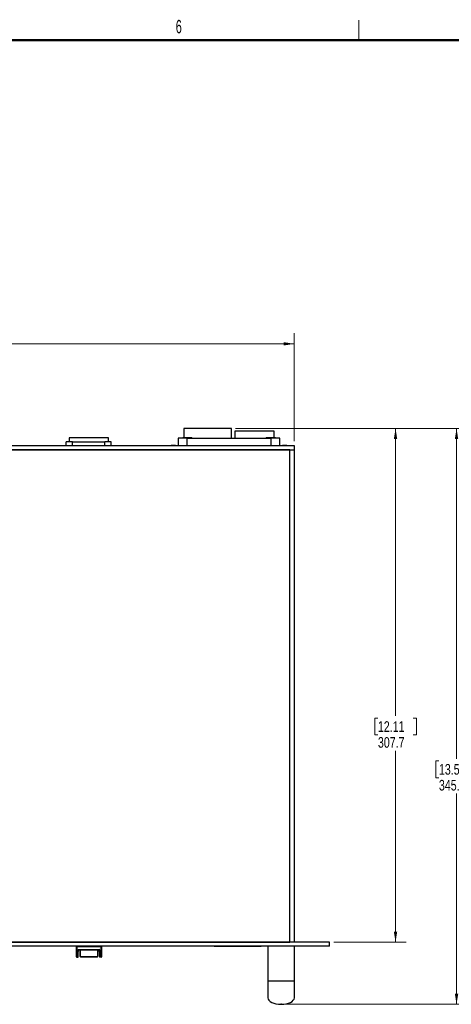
# Model space of a CAD drawing. Header units: millimetres. Extents: x 0 to 844, y -2 to 552.
# Tile 13 of 65: x 222 to 352, y 257 to 552. Entities that reach past the tile are written whole.
import ezdxf

# ---------------------------------------------------------------- set-up
doc = ezdxf.new("R2010")
doc.units = ezdxf.units.MM
doc.header["$PDSIZE"] = -1
doc.styles.add('SLDTEXTSTYLE0', font='TXT', dxfattribs={"width": 0.605})
doc.styles.add('SLDTEXTSTYLE3', font='TXT', dxfattribs={"width": 0.75})
doc.dimstyles.new('SLDDIMSTYLE0', dxfattribs={"dimtxt": 3.175, "dimasz": 3.175, "dimexe": 0, "dimexo": 0.0625, "dimgap": 0.79375, "dimtad": 0, "dimtih": 1, "dimtoh": 1, "dimdec": 1, "dimlfac": 2, "dimrnd": 1e-09, "dimzin": 12, "dimdsep": 46, "dimtxsty": 'SLDTEXTSTYLE3', "dimsah": 1, "dimcen": 0.09, "dimadec": 0, "dimazin": 3, "dimtfac": 1, "dimtdec": 1, "dimtofl": 0, "dimtmove": 0, "dimatfit": 3, "dimfxl": 1, "dimfrac": 2, "dimtolj": 1, "dimtzin": 12, "dimarcsym": 0})
doc.dimstyles.new('SLDDIMSTYLE4', dxfattribs={"dimtxt": 3.175, "dimasz": 3.175, "dimexe": 0, "dimexo": 0.0625, "dimgap": 0.79375, "dimtad": 0, "dimtih": 1, "dimtoh": 1, "dimdec": 1, "dimlfac": 2, "dimrnd": 1e-09, "dimzin": 4, "dimdsep": 46, "dimtxsty": 'SLDTEXTSTYLE3', "dimsah": 1, "dimcen": 0.09, "dimadec": 0, "dimazin": 1, "dimtfac": 1, "dimtdec": 1, "dimtofl": 0, "dimtmove": 0, "dimatfit": 3, "dimfxl": 1, "dimfrac": 2, "dimtolj": 1, "dimtzin": 12, "dimarcsym": 0})

# ---------------------------------------------------------------- blocks, each defined once
blk = doc.blocks.new('_D_3')
at = {"color": 1, "linetype": 'Continuous', "lineweight": 0}
for p, q in [((286.88, 429.78), (356.26, 429.78)), ((353.08, 429.78), (353.08, 330.86)), ((347.8, 330.22), (346.84, 330.22)), ((346.84, 330.22), (346.84, 325.18)), ((358.36, 330.22), (359.33, 330.22)), ((359.33, 330.22), (359.33, 325.18)), ((346.84, 325.18), (347.8, 325.18)), ((359.33, 325.18), (358.36, 325.18)), ((353.08, 257.31), (353.08, 320.42)), ((301.78, 257.31), (356.26, 257.31))]:
    blk.add_line(p, q, dxfattribs=at)
at = {"color": 1, "linetype": 'Continuous', "lineweight": 18}
for points in [[(353.08, 429.78), (352.57, 426.61), (353.59, 426.61)], [(353.08, 257.31), (353.59, 260.48), (352.57, 260.48)]]:
    blk.add_solid(points, dxfattribs=at)
at = {"color": 1, "linetype": 'Continuous', "lineweight": 18, "char_height": 3.175, "attachment_point": 1, "style": 'SLDTEXTSTYLE3'}
for s, insert in [('13.58', (347.8, 329.27)), ('345.0', (347.8, 324.52))]:
    blk.add_mtext(s, dxfattribs=dict(at, insert=insert))
blk = doc.blocks.new('_D_4')
at = {"color": 1, "linetype": 'Continuous', "lineweight": 0}
for p, q in [((286.88, 429.78), (337.98, 429.78)), ((334.8, 429.78), (334.8, 343.68)), ((329.52, 343.04), (328.56, 343.04)), ((328.56, 343.04), (328.56, 338)), ((340.08, 343.04), (341.05, 343.04)), ((341.05, 343.04), (341.05, 338)), ((328.56, 338), (329.52, 338)), ((341.05, 338), (340.08, 338)), ((334.8, 275.93), (334.8, 333.25)), ((316.33, 275.93), (337.98, 275.93))]:
    blk.add_line(p, q, dxfattribs=at)
at = {"color": 1, "linetype": 'Continuous', "lineweight": 18}
for points in [[(334.8, 429.78), (334.29, 426.61), (335.31, 426.61)], [(334.8, 275.93), (335.31, 279.11), (334.29, 279.11)]]:
    blk.add_solid(points, dxfattribs=at)
at = {"color": 1, "linetype": 'Continuous', "lineweight": 18, "char_height": 3.175, "attachment_point": 1, "style": 'SLDTEXTSTYLE3'}
for s, insert in [('12.11', (329.52, 342.09)), ('307.7', (329.52, 337.34))]:
    blk.add_mtext(s, dxfattribs=dict(at, insert=insert))
blk = doc.blocks.new('_D_5')
at = {"color": 1, "linetype": 'Continuous', "lineweight": 0}
for p, q in [((84.41, 425.95), (84.41, 458.32)), ((191.71, 459.71), (190.75, 459.71)), ((190.75, 459.71), (190.75, 454.67)), ((202.27, 459.71), (203.24, 459.71)), ((203.24, 459.71), (203.24, 454.67)), ((304.41, 425.95), (304.41, 458.32)), ((84.41, 455.14), (187.96, 455.14)), ((190.75, 454.67), (191.71, 454.67)), ((203.24, 454.67), (202.27, 454.67)), ((304.41, 455.14), (206.02, 455.14))]:
    blk.add_line(p, q, dxfattribs=at)
at = {"color": 1, "linetype": 'Continuous', "lineweight": 18}
for points in [[(84.41, 455.14), (87.58, 454.63), (87.58, 455.65)], [(304.41, 455.14), (301.23, 455.65), (301.23, 454.63)]]:
    blk.add_solid(points, dxfattribs=at)
at = {"color": 1, "linetype": 'Continuous', "lineweight": 18, "char_height": 3.175, "attachment_point": 1, "style": 'SLDTEXTSTYLE3'}
for s, insert in [('17.32', (191.71, 458.77)), ('440.0', (191.71, 454.02))]:
    blk.add_mtext(s, dxfattribs=dict(at, insert=insert))

msp = doc.modelspace()

# ---------------------------------------------------------------- linework, layer by layer
at = {"color": 7, "linetype": 'Continuous', "lineweight": 18}
msp.add_line((323.85, 546.1), (323.85, 552.1), dxfattribs=at)
at = {"color": 7, "linetype": 'Continuous', "lineweight": 50}
msp.add_line((25.4, 546.1), (838.2, 546.1), dxfattribs=at)
at = {"color": 7, "linetype": 'Continuous', "lineweight": 25}
for p, q in [((271.408, 429.782), (271.408, 427.082)), ((285.608, 429.782), (271.408, 429.782)), ((285.608, 426.932), (285.608, 429.782)), ((286.608, 428.932), (286.608, 426.932)), ((298.408, 428.932), (286.608, 428.932)), ((298.408, 427.082), (298.408, 428.932)), ((236.133, 424.682), (236.133, 425.832)), ((238.033, 425.832), (236.133, 425.832)), ((236.983, 427.007), (236.983, 425.832)), ((248.783, 427.007), (236.983, 427.007)), ((238.033, 425.832), (247.733, 425.832)), ((249.633, 425.832), (247.733, 425.832)), ((248.783, 425.832), (248.783, 427.007)), ((249.633, 424.682), (249.633, 425.832)), ((269.658, 426.932), (269.658, 424.682)), ((272.408, 426.932), (269.658, 426.932)), ((271.033, 427.082), (271.033, 426.932)), ((271.033, 427.082), (272.556, 427.082)), ((272.408, 424.682), (272.408, 426.932)), ((272.408, 426.932), (297.408, 426.932)), ((272.556, 427.082), (273.783, 427.082)), ((273.783, 426.932), (273.783, 427.082)), ((296.033, 427.082), (296.033, 426.932)), ((296.033, 427.082), (296.888, 427.082)), ((296.888, 427.082), (298.783, 427.082)), ((300.158, 426.932), (297.408, 426.932)), ((297.408, 426.932), (297.408, 424.682)), ((298.783, 426.932), (298.783, 427.082)), ((300.158, 424.682), (300.158, 426.932)), ((84.408, 424.682), (304.408, 424.682)), ((84.408, 423.432), (304.408, 423.432)), ((303.158, 423.432), (85.658, 423.432)), ((234.766, 424.682), (234.766, 424.682)), ((234.766, 424.682), (236.016, 424.682)), ((236.016, 424.682), (236.016, 424.682)), ((236.016, 424.682), (249.749, 424.682)), ((249.749, 424.682), (249.749, 424.682)), ((249.749, 424.682), (250.999, 424.682)), ((250.999, 424.682), (250.999, 424.682)), ((267.518, 424.682), (267.518, 424.682)), ((267.534, 424.682), (267.534, 424.682)), ((268.819, 424.682), (267.534, 424.682)), ((268.819, 424.682), (268.819, 424.682)), ((268.835, 424.682), (268.835, 424.682)), ((300.9, 424.682), (300.9, 424.682)), ((300.916, 424.682), (300.916, 424.682)), ((302.201, 424.682), (300.916, 424.682)), ((302.201, 424.682), (302.201, 424.682)), ((302.217, 424.682), (302.217, 424.682)), ((303.158, 275.932), (303.158, 423.432)), ((303.158, 423.432), (304.408, 423.432)), ((304.408, 424.682), (304.408, 423.432)), ((304.408, 423.432), (304.408, 275.932)), ((315.058, 275.932), (73.758, 275.932)), ((315.058, 274.682), (73.758, 274.682)), ((85.658, 275.932), (303.158, 275.932)), ((238.455, 274.681), (238.455, 274.682)), ((241.455, 274.681), (238.455, 274.681)), ((239.158, 273.315), (239.158, 274.582)), ((239.258, 274.582), (239.158, 274.582)), ((239.258, 274.582), (246.608, 274.582)), ((239.258, 274.582), (239.258, 273.315)), ((241.455, 274.681), (241.455, 274.682)), ((244.41, 274.681), (241.455, 274.681)), ((244.41, 274.681), (244.41, 274.682)), ((247.41, 274.681), (244.41, 274.681)), ((246.608, 274.582), (246.708, 274.582)), ((246.608, 273.315), (246.608, 274.582)), ((246.708, 274.582), (246.708, 273.315)), ((247.41, 274.681), (247.41, 274.682)), ((280.483, 274.643), (280.483, 274.682)), ((280.983, 274.643), (280.483, 274.643)), ((294.033, 274.643), (280.983, 274.643)), ((281.416, 274.642), (281.416, 274.643)), ((282.096, 274.642), (282.096, 274.643)), ((283.111, 274.642), (282.096, 274.642)), ((283.111, 274.642), (283.111, 274.643)), ((283.581, 274.642), (283.581, 274.643)), ((283.784, 274.642), (283.784, 274.643)), ((284.179, 274.642), (283.784, 274.642)), ((284.179, 274.642), (284.179, 274.643)), ((284.992, 274.642), (284.179, 274.642)), ((284.992, 274.642), (284.992, 274.643)), ((285.193, 274.642), (285.193, 274.643)), ((285.912, 274.642), (285.193, 274.642)), ((285.912, 274.642), (285.912, 274.643)), ((286.308, 274.642), (285.912, 274.642)), ((286.308, 274.642), (286.308, 274.643)), ((287.027, 274.642), (286.308, 274.642)), ((287.027, 274.642), (287.027, 274.643)), ((287.263, 274.642), (287.263, 274.643)), ((287.633, 274.642), (287.263, 274.642)), ((287.633, 274.642), (287.633, 274.643)), ((288.544, 274.642), (287.633, 274.642)), ((288.544, 274.642), (288.544, 274.643)), ((288.896, 274.642), (288.544, 274.642)), ((288.896, 274.642), (288.896, 274.643)), ((289.139, 274.642), (289.139, 274.643)), ((289.858, 274.642), (289.139, 274.642)), ((289.858, 274.642), (289.858, 274.643)), ((290.244, 274.642), (289.858, 274.642)), ((290.244, 274.642), (290.244, 274.643)), ((290.962, 274.642), (290.244, 274.642)), ((290.962, 274.642), (290.962, 274.643)), ((291.21, 274.642), (291.21, 274.643)), ((292.33, 274.642), (291.21, 274.642)), ((292.33, 274.642), (292.33, 274.643)), ((292.764, 274.642), (292.764, 274.643)), ((292.832, 274.642), (292.796, 274.642)), ((292.832, 274.642), (292.832, 274.643)), ((293.492, 274.642), (293.492, 274.643)), ((294.533, 274.643), (294.033, 274.643)), ((294.533, 274.643), (294.533, 274.682)), ((296.533, 274.682), (296.533, 264.282)), ((304.408, 275.932), (303.158, 275.932)), ((304.483, 264.282), (304.483, 274.682)), ((315.058, 274.682), (315.058, 275.932)), ((239.158, 273.315), (239.258, 273.315)), ((239.158, 271.733), (239.158, 273.116)), ((239.158, 271.532), (239.158, 271.733)), ((239.258, 273.315), (239.633, 273.315)), ((239.258, 273.066), (239.258, 273.315)), ((239.258, 273.066), (239.633, 273.066)), ((239.258, 271.684), (239.258, 273.066)), ((239.258, 271.684), (239.633, 271.684)), ((239.258, 271.432), (239.258, 271.684)), ((239.258, 271.432), (239.633, 271.432)), ((239.633, 273.315), (239.633, 273.482)), ((239.733, 273.482), (239.633, 273.482)), ((239.633, 273.066), (239.633, 273.315)), ((239.633, 273.315), (239.733, 273.315)), ((239.633, 271.684), (239.633, 273.066)), ((239.633, 271.432), (239.633, 271.684)), ((239.733, 273.482), (239.733, 273.315)), ((239.733, 271.733), (239.733, 273.116)), ((239.733, 271.532), (239.733, 271.733)), ((239.833, 273.682), (246.033, 273.682)), ((239.833, 273.682), (239.833, 273.582)), ((239.833, 273.582), (246.033, 273.582)), ((240.308, 271.642), (240.308, 273.633)), ((240.358, 271.606), (240.358, 273.582)), ((240.358, 271.606), (245.508, 271.606)), ((240.358, 271.563), (245.508, 271.563)), ((245.508, 273.582), (245.508, 271.606)), ((245.558, 273.632), (245.558, 271.642)), ((246.033, 273.682), (246.033, 273.582)), ((246.133, 273.315), (246.133, 273.482)), ((246.233, 273.482), (246.133, 273.482)), ((246.133, 273.315), (246.233, 273.315)), ((246.133, 273.116), (246.133, 271.733)), ((246.133, 271.733), (246.133, 271.532)), ((246.233, 273.482), (246.233, 273.315)), ((246.233, 273.315), (246.608, 273.315)), ((246.233, 273.315), (246.233, 273.066)), ((246.233, 273.066), (246.608, 273.066)), ((246.233, 273.066), (246.233, 271.684)), ((246.608, 271.684), (246.233, 271.684)), ((246.233, 271.684), (246.233, 271.432)), ((246.608, 271.432), (246.233, 271.432)), ((246.708, 273.315), (246.608, 273.315)), ((246.608, 273.315), (246.608, 273.066)), ((246.608, 273.066), (246.608, 271.684)), ((246.608, 271.684), (246.608, 271.432)), ((246.708, 273.116), (246.708, 271.733)), ((246.708, 271.733), (246.708, 271.532)), ((296.533, 264.282), (296.533, 259.282)), ((304.483, 259.282), (304.483, 264.282))]:
    msp.add_line(p, q, dxfattribs=at)
at = {"color": 8, "linetype": 'Continuous', "lineweight": 25}
for p, q in [((238.033, 424.682), (238.033, 425.832)), ((247.733, 424.682), (247.733, 425.832)), ((239.258, 274.681), (239.258, 274.582)), ((246.608, 274.582), (246.608, 274.681)), ((280.983, 274.643), (280.983, 274.682)), ((294.033, 274.643), (294.033, 274.682)), ((240.358, 271.606), (240.358, 271.563)), ((245.508, 271.563), (245.508, 271.606)), ((304.483, 264.282), (296.533, 264.282))]:
    msp.add_line(p, q, dxfattribs=at)
at = {"color": 7, "linetype": 'Continuous', "lineweight": 25, "flags": 128}
for points in [[(239.158, 273.116), (239.16, 273.106), (239.165, 273.097), (239.174, 273.089), (239.187, 273.081), (239.202, 273.075), (239.219, 273.07), (239.238, 273.067), (239.258, 273.066)], [(239.158, 271.733), (239.16, 271.724), (239.165, 271.714), (239.174, 271.706), (239.187, 271.698), (239.202, 271.692), (239.219, 271.687), (239.238, 271.685), (239.258, 271.684)], [(239.633, 273.066), (239.652, 273.067), (239.671, 273.07), (239.688, 273.075), (239.703, 273.081), (239.716, 273.089), (239.725, 273.097), (239.731, 273.106), (239.733, 273.116)], [(239.633, 271.684), (239.652, 271.685), (239.671, 271.687), (239.688, 271.692), (239.703, 271.698), (239.716, 271.706), (239.725, 271.714), (239.731, 271.724), (239.733, 271.733)], [(246.133, 273.116), (246.135, 273.106), (246.14, 273.097), (246.149, 273.089), (246.162, 273.081), (246.177, 273.075), (246.194, 273.07), (246.213, 273.067), (246.233, 273.066)], [(246.233, 271.684), (246.213, 271.685), (246.194, 271.687), (246.177, 271.692), (246.162, 271.698), (246.149, 271.706), (246.14, 271.714), (246.135, 271.724), (246.133, 271.733)], [(246.708, 273.116), (246.706, 273.106), (246.7, 273.097), (246.691, 273.089), (246.678, 273.081), (246.663, 273.075), (246.646, 273.07), (246.627, 273.067), (246.608, 273.066)], [(246.708, 271.733), (246.706, 271.724), (246.7, 271.714), (246.691, 271.706), (246.678, 271.698), (246.663, 271.692), (246.646, 271.687), (246.627, 271.685), (246.608, 271.684)]]:
    msp.add_lwpolyline(points, dxfattribs=at)
at = {"color": 7, "linetype": 'Continuous', "lineweight": 25}
for centre, radius, start, end in [((239.258, 274.582), 0.1, 95.73197, 180), ((246.608, 274.582), 0.1, 0, 84.26803), ((239.258, 271.532), 0.1, 180, 270), ((239.833, 273.482), 0.2, 90, 180), ((239.633, 271.532), 0.1, 270, 0), ((239.833, 273.482), 0.1, 90, 180), ((240.351, 271.651), 0.0447, 191.13771, 277.89523), ((240.358, 271.613), 0.05, 180, 270), ((245.514, 271.651), 0.0447, 262.10477, 348.86229), ((245.508, 271.613), 0.05, 270, 0), ((246.033, 273.482), 0.2, 360, 90), ((246.033, 273.482), 0.1, 0, 90), ((246.233, 271.532), 0.1, 180, 270), ((246.608, 271.532), 0.1, 270, 0)]:
    msp.add_arc(centre, radius, start, end, dxfattribs=at)
msp.add_ellipse((300.508, 259.282), major_axis=(3.975, 0), ratio=0.4968553, start_param=3.1415927, end_param=6.2831853, dxfattribs=at)
for points, knots in [([(239.158, 273.116), (239.158, 273.128), (239.158, 273.153), (239.158, 273.192), (239.158, 273.232), (239.158, 273.273), (239.158, 273.301), (239.158, 273.315)], [0, 0, 0, 0, 0.2022035, 0.4011054, 0.5988946, 0.7977965, 1, 1, 1, 1]), ([(239.733, 273.315), (239.733, 273.301), (239.733, 273.273), (239.733, 273.232), (239.733, 273.192), (239.733, 273.153), (239.733, 273.128), (239.733, 273.116)], [0, 0, 0, 0, 0.2022035, 0.4011054, 0.5988946, 0.7977965, 1, 1, 1, 1]), ([(240.308, 271.621), (240.308, 271.621), (240.308, 271.624), (240.308, 271.634), (240.308, 271.642)], [0, 0, 0, 0, 0.1482644, 1, 1, 1, 1]), ([(245.558, 271.642), (245.558, 271.634), (245.558, 271.625), (245.558, 271.622), (245.558, 271.622)], [0, 0, 0, 0, 0.938141, 1, 1, 1, 1]), ([(246.133, 273.116), (246.133, 273.128), (246.133, 273.153), (246.133, 273.192), (246.133, 273.232), (246.133, 273.273), (246.133, 273.301), (246.133, 273.315)], [0, 0, 0, 0, 0.2022035, 0.4011054, 0.5988946, 0.7977965, 1, 1, 1, 1]), ([(246.708, 273.315), (246.708, 273.301), (246.708, 273.273), (246.708, 273.232), (246.708, 273.192), (246.708, 273.153), (246.708, 273.128), (246.708, 273.116)], [0, 0, 0, 0, 0.2022035, 0.4011054, 0.5988946, 0.7977965, 1, 1, 1, 1])]:
    msp.add_open_spline(points, degree=3, knots=knots, dxfattribs=at)
at = {"color": 1, "linetype": 'Continuous', "lineweight": 25}
msp.add_point((300.508, 257.307), dxfattribs=at)

# ---------------------------------------------------------------- texts
at = {"color": 7, "linetype": 'Continuous', "lineweight": 0, "insert": (269.848, 552.16), "char_height": 4, "attachment_point": 2, "style": 'SLDTEXTSTYLE0'}
msp.add_mtext('6', dxfattribs=at)

# ---------------------------------------------------------------- dimensions: what is measured, and where the dimension line sits
at = {"color": 1, "linetype": 'Continuous', "lineweight": 18}
dim = msp.add_linear_dim(base=(304.408, 455.141), p1=(84.408, 424.682), p2=(304.408, 424.682), dimstyle='SLDDIMSTYLE4', dxfattribs=at)
dim.commit()
dim.dimension.update_dxf_attribs({"geometry": '_D_5', "text_midpoint": (196.991, 455.141), "dimtype": 160})
for base, p1, p2, dimstyle, picture, middle in [((353.081880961, 429.781767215), (300.507632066, 257.306767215), (285.607632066, 429.781767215), 'SLDDIMSTYLE4', '_D_3', (353.081880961, 325.642733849)), ((334.802, 429.782), (315.058, 275.932), (285.608, 429.782), 'SLDDIMSTYLE0', '_D_4', (334.802, 338.465))]:
    dim = msp.add_linear_dim(base=base, p1=p1, p2=p2, angle=90, dimstyle=dimstyle, dxfattribs=at)
    dim.commit()
    dim.dimension.update_dxf_attribs({"geometry": picture, "text_midpoint": middle, "dimtype": 160})

doc.saveas('drawing.dxf')
